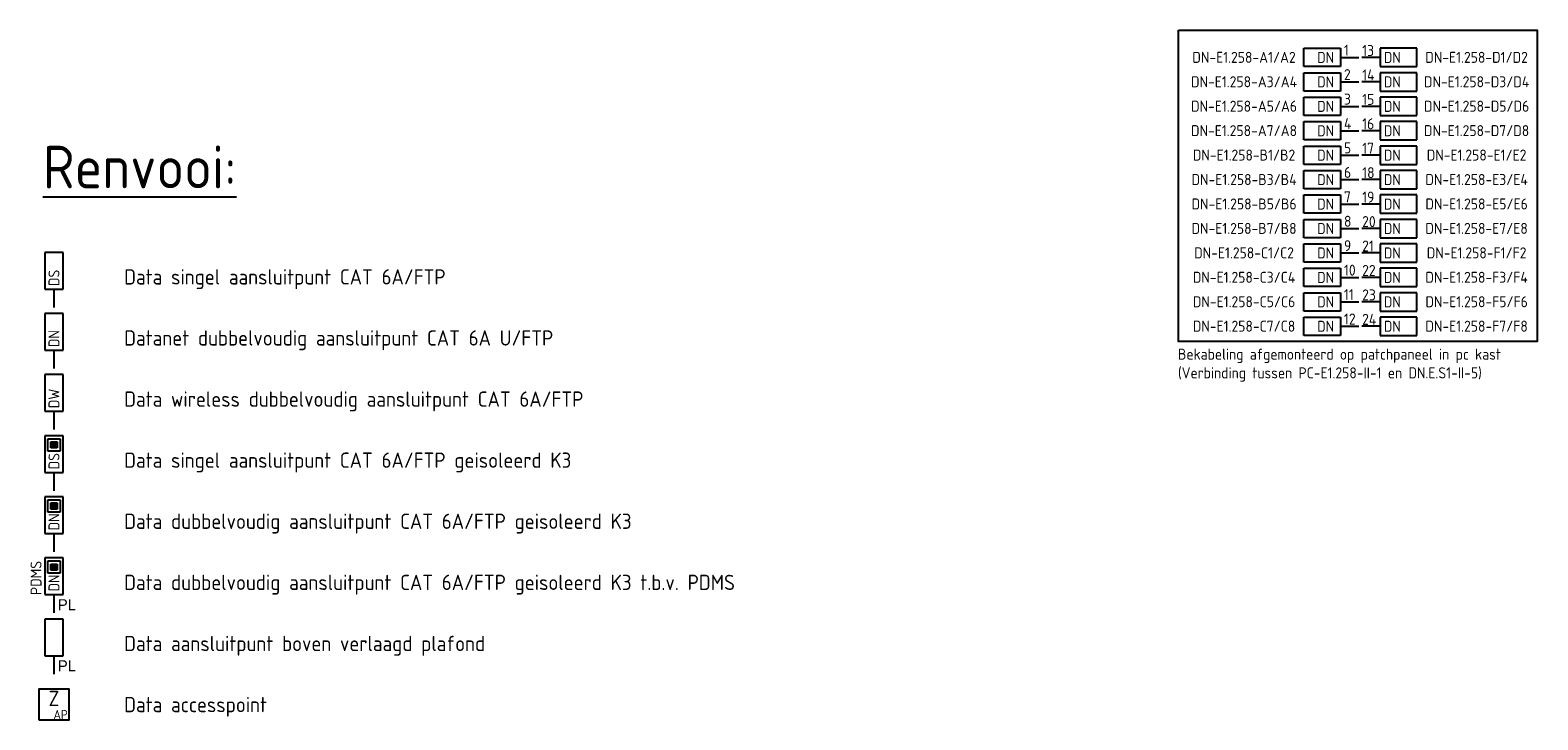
# Model space of a CAD drawing. Header units: millimetres. Extents: x 2288 to 47276, y -13790 to 63657.
# Tile 1 of 26: x 2288 to 26977, y -13790 to -2502. Entities that reach past the tile are written whole.
import ezdxf
from ezdxf.enums import TextEntityAlignment as Align

# ---------------------------------------------------------------- set-up
doc = ezdxf.new("R2010")
doc.units = ezdxf.units.MM
doc.header["$LTSCALE"] = 100
for name, color, linetype in [('EB6445--_ATTRIB', 2, 'Continuous'), ('EL$9A---_RENVOOI', 1, 'Continuous'), ('EL6416--_WIRELESS-Z', 1, 'Continuous'), ('EL6445--_Datanet', 3, 'Continuous'), ('ET6445--_TEKST', 5, 'Continuous')]:
    doc.layers.add(name, color=color, linetype=linetype)
doc.styles.add('1_5', font='isocp.shx', dxfattribs={"height": 1.5})
doc.styles.add('1_8', font='ISO.shx', dxfattribs={"height": 1.8})
doc.styles.add('2_5', font='isocp.shx', dxfattribs={"height": 2.5})
doc.styles.add('BURO-025', font='burofont.shx', dxfattribs={"height": 2.5})
doc.styles.add('NORATT', font='isocp.shx')
doc.styles.add('NORDIM', font='isocp.shx')
doc.styles.add('NORRNV', font='isocp.shx', dxfattribs={"width": 0.7})

# ---------------------------------------------------------------- blocks, each defined once
blk = doc.blocks.new('EA644501')
for p, q in [((-1.5, 6), (-1.5, 0)), ((1.5, 6), (-1.5, 6)), ((1.5, 0), (1.5, 6)), ((-1.5, 0), (1.5, 0))]:
    blk.add_line(p, q)
at = {"color": 2}
blk.add_line((0, 0), (0, -3), dxfattribs=at)
at = {"style": 'NORATT', "flags": 8}
for tag, p in [('NUMMERA', (-1.5, 8)), ('NUMMERB', (1.5, 8))]:
    blk.add_attdef(tag, text='', height=1.8, rotation=90, dxfattribs=at).set_placement(p, align=Align.MIDDLE_CENTER)
blk.add_attdef('CODE', text='', height=1.8, rotation=90, dxfattribs=at).set_placement((0, 0.5), align=Align.MIDDLE_LEFT)
at = {"style": 'NORATT', "flags": 9}
for tag, p in [('VERD', (0, 4)), ('PATCHSTR', (0, 4)), ('PANEEL', (0, 4)), ('NUMMER', (6, 3)), ('TYPE', (0, -2.5)), ('FABR', (0, -2.5)), ('PCODE', (0, -3)), ('PVERS', (0, -3)), ('PDATE', (0, -3))]:
    blk.add_attdef(tag, text='', height=1.8, dxfattribs=at).set_placement(p, align=Align.BOTTOM_LEFT)
at = {"color": 1, "style": 'NORATT', "flags": 9}
blk.add_attdef('HOOGTE', text='', height=1.8, dxfattribs=at).set_placement((-3, 2), align=Align.BOTTOM_LEFT)
at = {"style": 'NORATT', "flags": 9}
for tag, p in [('NUMMERAP', (8, 1.5)), ('NUMMERBP', (8, -1.5))]:
    blk.add_attdef(tag, text='', height=1.8, dxfattribs=at).set_placement(p, align=Align.MIDDLE_CENTER)
blk = doc.blocks.new('EA644502')
for p, q in [((-1.5, 6), (-1.5, 0)), ((1.5, 6), (-1.5, 6)), ((1.5, 0), (1.5, 6)), ((-1.5, 0), (1.5, 0))]:
    blk.add_line(p, q)
at = {"color": 1}
for p, q in [((-1, 5.5), (1, 5.5)), ((-1, 3.5), (-1, 5.5)), ((-0.5, 5), (0.5, 5)), ((-0.5, 4), (-0.5, 5)), ((0.5, 5), (0.5, 4)), ((1, 5.5), (1, 3.5)), ((1, 3.5), (-1, 3.5)), ((0.5, 4.8), (-0.5, 4.8)), ((0.5, 4.6), (-0.5, 4.6)), ((0.5, 4.4), (-0.5, 4.4)), ((0.5, 4.2), (-0.5, 4.2)), ((0.5, 4), (-0.5, 4))]:
    blk.add_line(p, q, dxfattribs=at)
at = {"color": 2}
blk.add_line((0, 0), (0, -3), dxfattribs=at)
at = {"style": 'NORATT', "flags": 8}
for tag, p in [('NUMMERA', (-1.5, 8)), ('NUMMERB', (1.5, 8))]:
    blk.add_attdef(tag, text='', height=1.8, rotation=90, dxfattribs=at).set_placement(p, align=Align.MIDDLE_CENTER)
blk.add_attdef('CODE', text='', height=1.8, rotation=90, dxfattribs=at).set_placement((0, 0.5), align=Align.MIDDLE_LEFT)
at = {"style": 'NORATT', "flags": 9}
for tag, p in [('VERD', (0, 4)), ('PATCHSTR', (0, 4)), ('PANEEL', (0, 4)), ('NUMMER', (6, 3)), ('HOOGTE', (-3, 2)), ('TYPE', (0, -2.5)), ('FABR', (0, -2.5)), ('PCODE', (0, -3)), ('PVERS', (0, -3)), ('PDATE', (0, -3))]:
    blk.add_attdef(tag, text='', height=1.8, dxfattribs=at).set_placement(p, align=Align.BOTTOM_LEFT)
for tag, p in [('NUMMERAP', (8, 1.5)), ('NUMMERBP', (8, -1.5))]:
    blk.add_attdef(tag, text='', height=1.8, dxfattribs=at).set_placement(p, align=Align.MIDDLE_CENTER)
blk = doc.blocks.new('Wrls-Zender')
blk.add_lwpolyline([(-2.5, -2.5), (2.5, -2.5), (2.5, 2.5), (-2.5, 2.5)], close=True)
at = {"style": '2_5'}
blk.add_text('Z', height=2.5, dxfattribs=at).set_placement((0, 1), align=Align.MIDDLE_CENTER)
at = {"style": '1_5'}
blk.add_text('AP', height=1.5, dxfattribs=at).set_placement((2.25, -2.38), align=Align.RIGHT)
at = {"style": '1_8', "flags": 8}
blk.add_attdef('ADRES', (3, -2.5), '', height=1.8, dxfattribs=at)
at = {"style": '1_8', "flags": 9}
blk.add_attdef('M_CODE', text='', height=1.8, dxfattribs=at).set_placement((-2.5, -4.5), align=Align.MIDDLE_LEFT)

msp = doc.modelspace()

# ---------------------------------------------------------------- linework, layer by layer
at = {"layer": 'EL6445--_Datanet', "color": 1}
msp.add_lwpolyline([(21093, -2502), (26965, -2502), (26965, -7599), (21093, -7599)], close=True, dxfattribs=at)

# ---------------------------------------------------------------- block references
at = {"layer": 'EL6416--_WIRELESS-Z', "xscale": 100, "yscale": 100, "zscale": 100}
msp.add_blockref('Wrls-Zender', (2678, -13540), dxfattribs=at)
at = {"layer": 'EL6445--_Datanet'}
ref = msp.add_blockref('EA644501', (23745, -2949), dxfattribs=dict(at, xscale=-100, yscale=100, zscale=100, rotation=90))
ref.add_attrib('CODE', 'DN', dxfattribs={"layer": 'EB6445--_ATTRIB', "color": 1, "height": 180, "style": 'NORATT', "flags": 8}).set_placement((23641, -2949), align=Align.MIDDLE_RIGHT)
ref.add_attrib('NUMMERA', 'DN-E1.258-A1/A2', dxfattribs={"layer": 'EB6445--_ATTRIB', "color": 1, "height": 180, "style": 'NORATT', "flags": 8}).set_placement((22166, -2947), align=Align.MIDDLE_CENTER)
ref.add_attrib('TYPE', '1', dxfattribs={"layer": 'EB6445--_ATTRIB', "color": 1, "height": 180, "style": 'NORATT', "flags": 8}).set_placement((23802, -2974), align=Align.BOTTOM_LEFT)
ref = msp.add_blockref('EA644501', (24395, -2949), dxfattribs=dict(at, xscale=100, yscale=100, zscale=100, rotation=270))
ref.add_attrib('CODE', 'DN', dxfattribs={"layer": 'EB6445--_ATTRIB', "color": 1, "height": 180, "style": 'NORATT', "flags": 8}).set_placement((24733, -2949), align=Align.MIDDLE_RIGHT)
ref.add_attrib('NUMMERA', 'DN-E1.258-D1/D2', dxfattribs={"layer": 'EB6445--_ATTRIB', "color": 1, "height": 180, "style": 'NORATT', "flags": 8}).set_placement((25974, -2947), align=Align.MIDDLE_CENTER)
ref.add_attrib('TYPE', '13', dxfattribs={"layer": 'EB6445--_ATTRIB', "color": 1, "height": 180, "style": 'NORATT', "flags": 8}).set_placement((24100, -2979), align=Align.BOTTOM_LEFT)
ref = msp.add_blockref('EA644501', (23745, -3349), dxfattribs=dict(at, xscale=-100, yscale=100, zscale=100, rotation=90))
ref.add_attrib('CODE', 'DN', dxfattribs={"layer": 'EB6445--_ATTRIB', "color": 1, "height": 180, "style": 'NORATT', "flags": 8}).set_placement((23641, -3349), align=Align.MIDDLE_RIGHT)
ref.add_attrib('NUMMERA', 'DN-E1.258-A3/A4', dxfattribs={"layer": 'EB6445--_ATTRIB', "color": 1, "height": 180, "style": 'NORATT', "flags": 8}).set_placement((22166, -3347), align=Align.MIDDLE_CENTER)
ref.add_attrib('TYPE', '2', dxfattribs={"layer": 'EB6445--_ATTRIB', "color": 1, "height": 180, "style": 'NORATT', "flags": 8}).set_placement((23802, -3374), align=Align.BOTTOM_LEFT)
ref = msp.add_blockref('EA644501', (24395, -3349), dxfattribs=dict(at, xscale=100, yscale=100, zscale=100, rotation=270))
ref.add_attrib('CODE', 'DN', dxfattribs={"layer": 'EB6445--_ATTRIB', "color": 1, "height": 180, "style": 'NORATT', "flags": 8}).set_placement((24733, -3349), align=Align.MIDDLE_RIGHT)
ref.add_attrib('NUMMERA', 'DN-E1.258-D3/D4', dxfattribs={"layer": 'EB6445--_ATTRIB', "color": 1, "height": 180, "style": 'NORATT', "flags": 8}).set_placement((25974, -3347), align=Align.MIDDLE_CENTER)
ref.add_attrib('TYPE', '14', dxfattribs={"layer": 'EB6445--_ATTRIB', "color": 1, "height": 180, "style": 'NORATT', "flags": 8}).set_placement((24100, -3379), align=Align.BOTTOM_LEFT)
ref = msp.add_blockref('EA644501', (23745, -3749), dxfattribs=dict(at, xscale=-100, yscale=100, zscale=100, rotation=90))
ref.add_attrib('CODE', 'DN', dxfattribs={"layer": 'EB6445--_ATTRIB', "color": 1, "height": 180, "style": 'NORATT', "flags": 8}).set_placement((23641, -3749), align=Align.MIDDLE_RIGHT)
ref.add_attrib('NUMMERA', 'DN-E1.258-A5/A6', dxfattribs={"layer": 'EB6445--_ATTRIB', "color": 1, "height": 180, "style": 'NORATT', "flags": 8}).set_placement((22166, -3747), align=Align.MIDDLE_CENTER)
ref.add_attrib('TYPE', '3', dxfattribs={"layer": 'EB6445--_ATTRIB', "color": 1, "height": 180, "style": 'NORATT', "flags": 8}).set_placement((23802, -3774), align=Align.BOTTOM_LEFT)
ref = msp.add_blockref('EA644501', (24395, -3749), dxfattribs=dict(at, xscale=100, yscale=100, zscale=100, rotation=270))
ref.add_attrib('CODE', 'DN', dxfattribs={"layer": 'EB6445--_ATTRIB', "color": 1, "height": 180, "style": 'NORATT', "flags": 8}).set_placement((24733, -3749), align=Align.MIDDLE_RIGHT)
ref.add_attrib('NUMMERA', 'DN-E1.258-D5/D6', dxfattribs={"layer": 'EB6445--_ATTRIB', "color": 1, "height": 180, "style": 'NORATT', "flags": 8}).set_placement((25974, -3747), align=Align.MIDDLE_CENTER)
ref.add_attrib('TYPE', '15', dxfattribs={"layer": 'EB6445--_ATTRIB', "color": 1, "height": 180, "style": 'NORATT', "flags": 8}).set_placement((24100, -3779), align=Align.BOTTOM_LEFT)
ref = msp.add_blockref('EA644501', (23745, -4149), dxfattribs=dict(at, xscale=-100, yscale=100, zscale=100, rotation=90))
ref.add_attrib('CODE', 'DN', dxfattribs={"layer": 'EB6445--_ATTRIB', "color": 1, "height": 180, "style": 'NORATT', "flags": 8}).set_placement((23641, -4149), align=Align.MIDDLE_RIGHT)
ref.add_attrib('NUMMERA', 'DN-E1.258-A7/A8', dxfattribs={"layer": 'EB6445--_ATTRIB', "color": 1, "height": 180, "style": 'NORATT', "flags": 8}).set_placement((22166, -4147), align=Align.MIDDLE_CENTER)
ref.add_attrib('TYPE', '4', dxfattribs={"layer": 'EB6445--_ATTRIB', "color": 1, "height": 180, "style": 'NORATT', "flags": 8}).set_placement((23802, -4174), align=Align.BOTTOM_LEFT)
ref = msp.add_blockref('EA644501', (24395, -4149), dxfattribs=dict(at, xscale=100, yscale=100, zscale=100, rotation=270))
ref.add_attrib('CODE', 'DN', dxfattribs={"layer": 'EB6445--_ATTRIB', "color": 1, "height": 180, "style": 'NORATT', "flags": 8}).set_placement((24733, -4149), align=Align.MIDDLE_RIGHT)
ref.add_attrib('NUMMERA', 'DN-E1.258-D7/D8', dxfattribs={"layer": 'EB6445--_ATTRIB', "color": 1, "height": 180, "style": 'NORATT', "flags": 8}).set_placement((25974, -4147), align=Align.MIDDLE_CENTER)
ref.add_attrib('TYPE', '16', dxfattribs={"layer": 'EB6445--_ATTRIB', "color": 1, "height": 180, "style": 'NORATT', "flags": 8}).set_placement((24100, -4179), align=Align.BOTTOM_LEFT)
ref = msp.add_blockref('EA644501', (23745, -4549), dxfattribs=dict(at, xscale=-100, yscale=100, zscale=100, rotation=90))
ref.add_attrib('CODE', 'DN', dxfattribs={"layer": 'EB6445--_ATTRIB', "color": 1, "height": 180, "style": 'NORATT', "flags": 8}).set_placement((23641, -4549), align=Align.MIDDLE_RIGHT)
ref.add_attrib('NUMMERA', 'DN-E1.258-B1/B2', dxfattribs={"layer": 'EB6445--_ATTRIB', "color": 1, "height": 180, "style": 'NORATT', "flags": 8}).set_placement((22166, -4547), align=Align.MIDDLE_CENTER)
ref.add_attrib('TYPE', '5', dxfattribs={"layer": 'EB6445--_ATTRIB', "color": 1, "height": 180, "style": 'NORATT', "flags": 8}).set_placement((23802, -4574), align=Align.BOTTOM_LEFT)
ref = msp.add_blockref('EA644501', (24395, -4549), dxfattribs=dict(at, xscale=100, yscale=100, zscale=100, rotation=270))
ref.add_attrib('CODE', 'DN', dxfattribs={"layer": 'EB6445--_ATTRIB', "color": 1, "height": 180, "style": 'NORATT', "flags": 8}).set_placement((24733, -4549), align=Align.MIDDLE_RIGHT)
ref.add_attrib('NUMMERA', 'DN-E1.258-E1/E2', dxfattribs={"layer": 'EB6445--_ATTRIB', "color": 1, "height": 180, "style": 'NORATT', "flags": 8}).set_placement((25974, -4547), align=Align.MIDDLE_CENTER)
ref.add_attrib('TYPE', '17', dxfattribs={"layer": 'EB6445--_ATTRIB', "color": 1, "height": 180, "style": 'NORATT', "flags": 8}).set_placement((24100, -4579), align=Align.BOTTOM_LEFT)
ref = msp.add_blockref('EA644501', (23745, -4949), dxfattribs=dict(at, xscale=-100, yscale=100, zscale=100, rotation=90))
ref.add_attrib('CODE', 'DN', dxfattribs={"layer": 'EB6445--_ATTRIB', "color": 1, "height": 180, "style": 'NORATT', "flags": 8}).set_placement((23641, -4949), align=Align.MIDDLE_RIGHT)
ref.add_attrib('NUMMERA', 'DN-E1.258-B3/B4', dxfattribs={"layer": 'EB6445--_ATTRIB', "color": 1, "height": 180, "style": 'NORATT', "flags": 8}).set_placement((22166, -4947), align=Align.MIDDLE_CENTER)
ref.add_attrib('TYPE', '6', dxfattribs={"layer": 'EB6445--_ATTRIB', "color": 1, "height": 180, "style": 'NORATT', "flags": 8}).set_placement((23802, -4974), align=Align.BOTTOM_LEFT)
ref = msp.add_blockref('EA644501', (24395, -4949), dxfattribs=dict(at, xscale=100, yscale=100, zscale=100, rotation=270))
ref.add_attrib('CODE', 'DN', dxfattribs={"layer": 'EB6445--_ATTRIB', "color": 1, "height": 180, "style": 'NORATT', "flags": 8}).set_placement((24733, -4949), align=Align.MIDDLE_RIGHT)
ref.add_attrib('NUMMERA', 'DN-E1.258-E3/E4', dxfattribs={"layer": 'EB6445--_ATTRIB', "color": 1, "height": 180, "style": 'NORATT', "flags": 8}).set_placement((25974, -4947), align=Align.MIDDLE_CENTER)
ref.add_attrib('TYPE', '18', dxfattribs={"layer": 'EB6445--_ATTRIB', "color": 1, "height": 180, "style": 'NORATT', "flags": 8}).set_placement((24100, -4979), align=Align.BOTTOM_LEFT)
ref = msp.add_blockref('EA644501', (23745, -5349), dxfattribs=dict(at, xscale=-100, yscale=100, zscale=100, rotation=90))
ref.add_attrib('CODE', 'DN', dxfattribs={"layer": 'EB6445--_ATTRIB', "color": 1, "height": 180, "style": 'NORATT', "flags": 8}).set_placement((23641, -5349), align=Align.MIDDLE_RIGHT)
ref.add_attrib('NUMMERA', 'DN-E1.258-B5/B6', dxfattribs={"layer": 'EB6445--_ATTRIB', "color": 1, "height": 180, "style": 'NORATT', "flags": 8}).set_placement((22166, -5347), align=Align.MIDDLE_CENTER)
ref.add_attrib('TYPE', '7', dxfattribs={"layer": 'EB6445--_ATTRIB', "color": 1, "height": 180, "style": 'NORATT', "flags": 8}).set_placement((23802, -5374), align=Align.BOTTOM_LEFT)
ref = msp.add_blockref('EA644501', (24395, -5349), dxfattribs=dict(at, xscale=100, yscale=100, zscale=100, rotation=270))
ref.add_attrib('CODE', 'DN', dxfattribs={"layer": 'EB6445--_ATTRIB', "color": 1, "height": 180, "style": 'NORATT', "flags": 8}).set_placement((24733, -5349), align=Align.MIDDLE_RIGHT)
ref.add_attrib('NUMMERA', 'DN-E1.258-E5/E6', dxfattribs={"layer": 'EB6445--_ATTRIB', "color": 1, "height": 180, "style": 'NORATT', "flags": 8}).set_placement((25974, -5347), align=Align.MIDDLE_CENTER)
ref.add_attrib('TYPE', '19', dxfattribs={"layer": 'EB6445--_ATTRIB', "color": 1, "height": 180, "style": 'NORATT', "flags": 8}).set_placement((24100, -5379), align=Align.BOTTOM_LEFT)
ref = msp.add_blockref('EA644501', (23745, -5749), dxfattribs=dict(at, xscale=-100, yscale=100, zscale=100, rotation=90))
ref.add_attrib('CODE', 'DN', dxfattribs={"layer": 'EB6445--_ATTRIB', "color": 1, "height": 180, "style": 'NORATT', "flags": 8}).set_placement((23641, -5749), align=Align.MIDDLE_RIGHT)
ref.add_attrib('NUMMERA', 'DN-E1.258-B7/B8', dxfattribs={"layer": 'EB6445--_ATTRIB', "color": 1, "height": 180, "style": 'NORATT', "flags": 8}).set_placement((22166, -5747), align=Align.MIDDLE_CENTER)
ref.add_attrib('TYPE', '8', dxfattribs={"layer": 'EB6445--_ATTRIB', "color": 1, "height": 180, "style": 'NORATT', "flags": 8}).set_placement((23802, -5774), align=Align.BOTTOM_LEFT)
ref = msp.add_blockref('EA644501', (24395, -5749), dxfattribs=dict(at, xscale=100, yscale=100, zscale=100, rotation=270))
ref.add_attrib('CODE', 'DN', dxfattribs={"layer": 'EB6445--_ATTRIB', "color": 1, "height": 180, "style": 'NORATT', "flags": 8}).set_placement((24733, -5749), align=Align.MIDDLE_RIGHT)
ref.add_attrib('NUMMERA', 'DN-E1.258-E7/E8', dxfattribs={"layer": 'EB6445--_ATTRIB', "color": 1, "height": 180, "style": 'NORATT', "flags": 8}).set_placement((25974, -5747), align=Align.MIDDLE_CENTER)
ref.add_attrib('TYPE', '20', dxfattribs={"layer": 'EB6445--_ATTRIB', "color": 1, "height": 180, "style": 'NORATT', "flags": 8}).set_placement((24100, -5779), align=Align.BOTTOM_LEFT)
ref = msp.add_blockref('EA644501', (2678, -6740), dxfattribs=dict(at, xscale=100, yscale=100, zscale=100))
ref.add_attrib('CODE', 'DS', dxfattribs={"layer": 'EB6445--_ATTRIB', "color": 1, "height": 180, "rotation": 90, "style": 'NORATT', "flags": 8}).set_placement((2678, -6690), align=Align.MIDDLE_LEFT)
ref = msp.add_blockref('EA644501', (23745, -6149), dxfattribs=dict(at, xscale=-100, yscale=100, zscale=100, rotation=90))
ref.add_attrib('CODE', 'DN', dxfattribs={"layer": 'EB6445--_ATTRIB', "color": 1, "height": 180, "style": 'NORATT', "flags": 8}).set_placement((23641, -6149), align=Align.MIDDLE_RIGHT)
ref.add_attrib('NUMMERA', 'DN-E1.258-C1/C2', dxfattribs={"layer": 'EB6445--_ATTRIB', "color": 1, "height": 180, "style": 'NORATT', "flags": 8}).set_placement((22166, -6147), align=Align.MIDDLE_CENTER)
ref.add_attrib('TYPE', '9', dxfattribs={"layer": 'EB6445--_ATTRIB', "color": 1, "height": 180, "style": 'NORATT', "flags": 8}).set_placement((23802, -6174), align=Align.BOTTOM_LEFT)
ref = msp.add_blockref('EA644501', (24395, -6149), dxfattribs=dict(at, xscale=100, yscale=100, zscale=100, rotation=270))
ref.add_attrib('CODE', 'DN', dxfattribs={"layer": 'EB6445--_ATTRIB', "color": 1, "height": 180, "style": 'NORATT', "flags": 8}).set_placement((24733, -6149), align=Align.MIDDLE_RIGHT)
ref.add_attrib('NUMMERA', 'DN-E1.258-F1/F2', dxfattribs={"layer": 'EB6445--_ATTRIB', "color": 1, "height": 180, "style": 'NORATT', "flags": 8}).set_placement((25974, -6147), align=Align.MIDDLE_CENTER)
ref.add_attrib('TYPE', '21', dxfattribs={"layer": 'EB6445--_ATTRIB', "color": 1, "height": 180, "style": 'NORATT', "flags": 8}).set_placement((24100, -6179), align=Align.BOTTOM_LEFT)
ref = msp.add_blockref('EA644501', (23745, -6549), dxfattribs=dict(at, xscale=-100, yscale=100, zscale=100, rotation=90))
ref.add_attrib('CODE', 'DN', dxfattribs={"layer": 'EB6445--_ATTRIB', "color": 1, "height": 180, "style": 'NORATT', "flags": 8}).set_placement((23641, -6549), align=Align.MIDDLE_RIGHT)
ref.add_attrib('NUMMERA', 'DN-E1.258-C3/C4', dxfattribs={"layer": 'EB6445--_ATTRIB', "color": 1, "height": 180, "style": 'NORATT', "flags": 8}).set_placement((22166, -6547), align=Align.MIDDLE_CENTER)
ref.add_attrib('TYPE', '10', dxfattribs={"layer": 'EB6445--_ATTRIB', "color": 1, "height": 180, "style": 'NORATT', "flags": 8}).set_placement((23802, -6574), align=Align.BOTTOM_LEFT)
ref = msp.add_blockref('EA644501', (24395, -6549), dxfattribs=dict(at, xscale=100, yscale=100, zscale=100, rotation=270))
ref.add_attrib('CODE', 'DN', dxfattribs={"layer": 'EB6445--_ATTRIB', "color": 1, "height": 180, "style": 'NORATT', "flags": 8}).set_placement((24733, -6549), align=Align.MIDDLE_RIGHT)
ref.add_attrib('NUMMERA', 'DN-E1.258-F3/F4', dxfattribs={"layer": 'EB6445--_ATTRIB', "color": 1, "height": 180, "style": 'NORATT', "flags": 8}).set_placement((25974, -6547), align=Align.MIDDLE_CENTER)
ref.add_attrib('TYPE', '22', dxfattribs={"layer": 'EB6445--_ATTRIB', "color": 1, "height": 180, "style": 'NORATT', "flags": 8}).set_placement((24100, -6579), align=Align.BOTTOM_LEFT)
ref = msp.add_blockref('EA644501', (23745, -6949), dxfattribs=dict(at, xscale=-100, yscale=100, zscale=100, rotation=90))
ref.add_attrib('CODE', 'DN', dxfattribs={"layer": 'EB6445--_ATTRIB', "color": 1, "height": 180, "style": 'NORATT', "flags": 8}).set_placement((23641, -6949), align=Align.MIDDLE_RIGHT)
ref.add_attrib('NUMMERA', 'DN-E1.258-C5/C6', dxfattribs={"layer": 'EB6445--_ATTRIB', "color": 1, "height": 180, "style": 'NORATT', "flags": 8}).set_placement((22166, -6947), align=Align.MIDDLE_CENTER)
ref.add_attrib('TYPE', '11', dxfattribs={"layer": 'EB6445--_ATTRIB', "color": 1, "height": 180, "style": 'NORATT', "flags": 8}).set_placement((23802, -6974), align=Align.BOTTOM_LEFT)
ref = msp.add_blockref('EA644501', (24395, -6949), dxfattribs=dict(at, xscale=100, yscale=100, zscale=100, rotation=270))
ref.add_attrib('CODE', 'DN', dxfattribs={"layer": 'EB6445--_ATTRIB', "color": 1, "height": 180, "style": 'NORATT', "flags": 8}).set_placement((24733, -6949), align=Align.MIDDLE_RIGHT)
ref.add_attrib('NUMMERA', 'DN-E1.258-F5/F6', dxfattribs={"layer": 'EB6445--_ATTRIB', "color": 1, "height": 180, "style": 'NORATT', "flags": 8}).set_placement((25974, -6947), align=Align.MIDDLE_CENTER)
ref.add_attrib('TYPE', '23', dxfattribs={"layer": 'EB6445--_ATTRIB', "color": 1, "height": 180, "style": 'NORATT', "flags": 8}).set_placement((24100, -6979), align=Align.BOTTOM_LEFT)
ref = msp.add_blockref('EA644501', (2678, -7740), dxfattribs=dict(at, xscale=100, yscale=100, zscale=100))
ref.add_attrib('CODE', 'DN', dxfattribs={"layer": 'EB6445--_ATTRIB', "color": 1, "height": 180, "rotation": 90, "style": 'NORATT', "flags": 8}).set_placement((2678, -7690), align=Align.MIDDLE_LEFT)
ref = msp.add_blockref('EA644501', (23745, -7349), dxfattribs=dict(at, xscale=-100, yscale=100, zscale=100, rotation=90))
ref.add_attrib('CODE', 'DN', dxfattribs={"layer": 'EB6445--_ATTRIB', "color": 1, "height": 180, "style": 'NORATT', "flags": 8}).set_placement((23641, -7349), align=Align.MIDDLE_RIGHT)
ref.add_attrib('NUMMERA', 'DN-E1.258-C7/C8', dxfattribs={"layer": 'EB6445--_ATTRIB', "color": 1, "height": 180, "style": 'NORATT', "flags": 8}).set_placement((22166, -7347), align=Align.MIDDLE_CENTER)
ref.add_attrib('TYPE', '12', dxfattribs={"layer": 'EB6445--_ATTRIB', "color": 1, "height": 180, "style": 'NORATT', "flags": 8}).set_placement((23802, -7374), align=Align.BOTTOM_LEFT)
ref = msp.add_blockref('EA644501', (24395, -7349), dxfattribs=dict(at, xscale=100, yscale=100, zscale=100, rotation=270))
ref.add_attrib('CODE', 'DN', dxfattribs={"layer": 'EB6445--_ATTRIB', "color": 1, "height": 180, "style": 'NORATT', "flags": 8}).set_placement((24733, -7349), align=Align.MIDDLE_RIGHT)
ref.add_attrib('NUMMERA', 'DN-E1.258-F7/F8', dxfattribs={"layer": 'EB6445--_ATTRIB', "color": 1, "height": 180, "style": 'NORATT', "flags": 8}).set_placement((25974, -7347), align=Align.MIDDLE_CENTER)
ref.add_attrib('TYPE', '24', dxfattribs={"layer": 'EB6445--_ATTRIB', "color": 1, "height": 180, "style": 'NORATT', "flags": 8}).set_placement((24100, -7379), align=Align.BOTTOM_LEFT)
ref = msp.add_blockref('EA644501', (2678, -8740), dxfattribs=dict(at, xscale=100, yscale=100, zscale=100))
ref.add_attrib('CODE', 'DW', dxfattribs={"layer": 'EB6445--_ATTRIB', "color": 1, "height": 180, "rotation": 90, "style": 'NORATT', "flags": 8}).set_placement((2678, -8690), align=Align.MIDDLE_LEFT)
ref = msp.add_blockref('EA644502', (2678, -9740), dxfattribs=dict(at, xscale=100, yscale=100, zscale=100))
ref.add_attrib('CODE', 'DS', dxfattribs={"layer": 'EB6445--_ATTRIB', "color": 1, "height": 180, "rotation": 90, "style": 'NORATT', "flags": 8}).set_placement((2678, -9690), align=Align.MIDDLE_LEFT)
ref = msp.add_blockref('EA644502', (2678, -10740), dxfattribs=dict(at, xscale=100, yscale=100, zscale=100))
ref.add_attrib('CODE', 'DN', dxfattribs={"layer": 'EB6445--_ATTRIB', "color": 1, "height": 180, "rotation": 90, "style": 'NORATT', "flags": 8}).set_placement((2678, -10690), align=Align.MIDDLE_LEFT)
ref = msp.add_blockref('EA644502', (2678, -11740), dxfattribs=dict(at, xscale=100, yscale=100, zscale=100))
ref.add_attrib('CODE', 'DN', dxfattribs={"layer": 'EB6445--_ATTRIB', "color": 1, "height": 180, "rotation": 90, "style": 'NORATT', "flags": 8}).set_placement((2678, -11690), align=Align.MIDDLE_LEFT)
ref.add_attrib('TYPE', 'PDMS', dxfattribs={"layer": 'EB6445--_ATTRIB', "color": 1, "height": 180, "rotation": 90, "style": 'NORATT', "flags": 8}).set_placement((2528, -11747), align=Align.BOTTOM_LEFT)
at = {"layer": 'EL6445--_Datanet', "xscale": 100, "yscale": 100, "zscale": 100}
msp.add_blockref('EA644501', (2678, -12740), dxfattribs=at)

# ---------------------------------------------------------------- texts
at = {"layer": 'EL$9A---_RENVOOI', "color": 2, "style": 'NORDIM'}
msp.add_text('%%URenvooi:', height=700, dxfattribs=at).set_placement((2496, -5302), align=Align.BOTTOM_LEFT)
at = {"layer": 'EL$9A---_RENVOOI', "color": 2, "style": 'NORRNV'}
for s, p in [('Bekabeling afgemonteerd op patchpaneel in pc kast', (21084, -7895)), ('(Verbinding tussen PC-E1.258-II-1 en DN.E.S1-II-5)', (21084, -8201))]:
    msp.add_text(s, height=180, dxfattribs=at).set_placement(p)
at = {"layer": 'EL6445--_Datanet', "char_height": 180, "width": 596.66, "attachment_point": 5, "style": 'BURO-025'}
for insert in [(2890, -11905), (2890, -12905)]:
    msp.add_mtext('{\\C2;PL}', dxfattribs=dict(at, insert=insert))
at = {"layer": 'ET6445--_TEKST', "color": 2, "style": 'NORRNV'}
for s, p in [('Data singel aansluitpunt CAT 6A/FTP', (3828, -6540)), ('Datanet dubbelvoudig aansluitpunt CAT 6A U/FTP', (3828, -7540)), ('Data wireless dubbelvoudig aansluitpunt CAT 6A/FTP', (3828, -8540)), ('Data singel aansluitpunt CAT 6A/FTP geisoleerd K3', (3828, -9540)), ('Data dubbelvoudig aansluitpunt CAT 6A/FTP geisoleerd K3', (3828, -10540)), ('Data dubbelvoudig aansluitpunt CAT 6A/FTP geisoleerd K3 t.b.v. PDMS', (3828, -11540)), ('Data aansluitpunt boven verlaagd plafond', (3828, -12540)), ('Data accesspoint', (3828, -13540))]:
    msp.add_text(s, height=250, dxfattribs=at).set_placement(p, align=Align.MIDDLE_LEFT)

doc.saveas('drawing.dxf')
